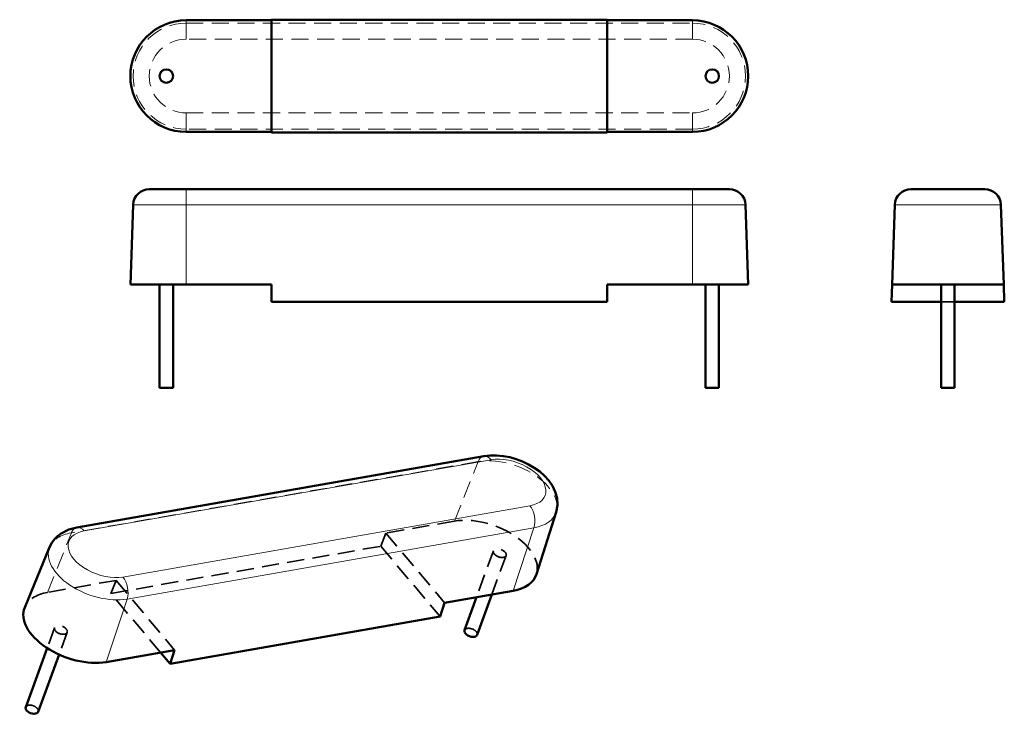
# Model space of a CAD drawing. Header units: millimetres. Extents: x 1.4 to 38.1, y 1.2 to 27.1.
import ezdxf

# ---------------------------------------------------------------- set-up
doc = ezdxf.new("R2010")
doc.units = ezdxf.units.MM
doc.header["$LTSCALE"] = 0.1
doc.linetypes.add('CACHE', pattern=[9.525, 6.35, -3.175])
for name, color, linetype, lineweight in [('Arêtes cachées(ISO)', 6, 'CACHE', 35), ('Arêtes tangentes cachées(ISO)', 6, 'CACHE', 18), ('Arêtes tangentes visibles(ISO)', 7, 'Continuous', 18), ('Arêtes visibles(ISO)', 7, 'Continuous', 50)]:
    doc.layers.add(name, color=color, linetype=linetype, lineweight=lineweight)

msp = doc.modelspace()

# ---------------------------------------------------------------- linework, layer by layer
at = {"layer": 'Arêtes cachées(ISO)'}
for p, q in [((36.223, 16.547), (35.723, 16.547)), ((17.608, 8.385), (15.06, 7.938)), ((15.06, 7.938), (14.866, 7.453)), ((15.06, 7.938), (17.242, 5.344)), ((4.819, 5.693), (14.866, 7.453)), ((14.866, 7.453), (17.072, 4.83)), ((19.058, 7.277), (18.431, 5.552)), ((19.528, 7.106), (18.999, 5.652)), ((5.013, 6.179), (2.464, 5.732)), ((4.819, 5.693), (5.013, 6.179)), ((5.013, 6.179), (7.195, 3.584)), ((6.671, 3.492), (4.819, 5.693)), ((2.727, 4.416), (2.45, 3.656)), ((3.196, 4.245), (2.894, 3.414))]:
    msp.add_line(p, q, dxfattribs=at)
for centre, major_axis, start_param, end_param in [((18.699, 7.088), (1.952, -0.71), 0.0246, 2.356194), ((3.555, 4.435), (-1.952, 0.71), 5.497787, 6.258585), ((18.217, 4.234), (0.235, -0.086), 0, 3.141593), ((1.885, 1.373), (0.235, -0.086), 0, 3.141593)]:
    msp.add_ellipse(centre, major_axis=major_axis, ratio=0.575862, start_param=start_param, end_param=end_param, dxfattribs=at)
for centre in [(19.293, 7.192), (2.961, 4.331)]:
    msp.add_ellipse(centre, major_axis=(0.235, -0.086), ratio=0.575862, dxfattribs=at)
at = {"layer": 'Arêtes tangentes cachées(ISO)'}
for p, q in [((7.623, 27.036), (7.623, 26.932)), ((7.623, 26.932), (7.623, 26.333)), ((7.623, 26.932), (26.465, 26.932)), ((26.465, 27.036), (26.465, 26.932)), ((26.465, 26.333), (26.465, 26.932)), ((26.465, 26.333), (7.623, 26.333)), ((7.623, 22.985), (7.623, 23.585)), ((7.623, 23.585), (26.465, 23.585)), ((26.465, 23.585), (26.465, 22.985)), ((26.465, 22.985), (7.623, 22.985)), ((7.623, 22.882), (7.623, 22.985)), ((26.465, 22.882), (26.465, 22.985)), ((18.494, 10.603), (3.35, 7.95)), ((17.608, 8.385), (18.494, 10.603)), ((2.464, 5.732), (3.35, 7.95))]:
    msp.add_line(p, q, dxfattribs=at)
for centre, radius, start, end in [((7.623, 24.959), 1.974, 90, 270), ((26.465, 24.959), 1.974, 270, 90), ((7.623, 24.959), 1.374, 90, 270), ((26.465, 24.959), 1.374, 270, 90)]:
    msp.add_arc(centre, radius, start, end, dxfattribs=at)
for centre, major_axis, ratio, start_param, end_param in [((18.803, 10.212), (-0.104, 0.591), 0.578093, 0, 0.752425), ((19.53, 9.37), (1.855, -0.675), 0.575862, 0.0246, 2.356194), ((3.659, 7.559), (-0.104, 0.591), 0.578093, 0, 0.752425), ((4.386, 6.717), (-1.855, 0.675), 0.575862, 5.497787, 6.258585)]:
    msp.add_ellipse(centre, major_axis=major_axis, ratio=ratio, start_param=start_param, end_param=end_param, dxfattribs=at)
at = {"layer": 'Arêtes tangentes visibles(ISO)'}
for p, q in [((7.623, 20.747), (7.623, 20.168)), ((26.465, 20.168), (26.465, 20.747)), ((7.623, 20.168), (5.65, 20.168)), ((7.623, 20.168), (26.465, 20.168)), ((7.623, 17.197), (7.623, 20.168)), ((28.439, 20.168), (26.465, 20.168)), ((26.465, 17.197), (26.465, 20.168)), ((37.946, 20.168), (33.999, 20.168)), ((3.827, 8.02), (18.97, 10.673)), ((20.414, 8.957), (5.27, 6.304)), ((5.423, 5.485), (20.567, 8.138)), ((19.79, 5.79), (20.567, 8.138)), ((4.646, 3.138), (5.423, 5.485))]:
    msp.add_line(p, q, dxfattribs=at)
for centre, major_axis, ratio, start_param, end_param in [((18.803, 10.212), (-0.104, 0.591), 0.578093, 5.499721, 6.283185), ((19.692, 9.815), (1.291, -0.47), 0.575862, 5.497787, 8.63938), ((20.246, 8.496), (0.104, -0.591), 0.578093, 0.822238, 2.358128), ((19.53, 9.37), (1.855, -0.675), 0.575862, 5.497787, 6.307785), ((3.659, 7.559), (-0.104, 0.591), 0.578093, 5.499721, 6.283185), ((4.548, 7.162), (-1.291, 0.47), 0.575862, 5.497787, 8.63938), ((4.386, 6.717), (-1.855, 0.675), 0.575862, 6.258585, 8.63938), ((5.102, 5.843), (-0.104, 0.591), 0.578093, 3.963831, 5.499721)]:
    msp.add_ellipse(centre, major_axis=major_axis, ratio=ratio, start_param=start_param, end_param=end_param, dxfattribs=at)
at = {"layer": 'Arêtes visibles(ISO)'}
for p, q in [((7.623, 27.036), (10.794, 27.036)), ((23.294, 27.059), (10.794, 27.059)), ((10.794, 27.059), (10.794, 22.859)), ((23.294, 22.859), (23.294, 27.059)), ((23.294, 27.036), (26.465, 27.036)), ((10.794, 22.882), (7.623, 22.882)), ((10.794, 22.859), (23.294, 22.859)), ((26.465, 22.882), (23.294, 22.882)), ((6.25, 20.747), (7.623, 20.747)), ((26.465, 20.747), (7.623, 20.747)), ((26.465, 20.747), (27.839, 20.747)), ((34.599, 20.747), (37.347, 20.747)), ((5.65, 20.168), (5.546, 17.197)), ((28.439, 20.168), (28.543, 17.197)), ((33.896, 17.197), (33.999, 20.168)), ((38.05, 17.197), (37.946, 20.168)), ((7.623, 17.197), (5.546, 17.197)), ((6.634, 17.197), (6.634, 13.347)), ((7.134, 17.197), (7.134, 13.347)), ((7.623, 17.197), (10.794, 17.197)), ((10.794, 17.197), (10.794, 16.547)), ((23.294, 17.197), (26.465, 17.197)), ((23.294, 16.547), (23.294, 17.197)), ((28.543, 17.197), (26.465, 17.197)), ((26.954, 17.197), (26.954, 13.347)), ((27.454, 17.197), (27.454, 13.347)), ((33.873, 16.547), (33.896, 17.197)), ((38.05, 17.197), (33.896, 17.197)), ((35.723, 17.197), (35.723, 13.347)), ((36.223, 17.197), (36.223, 13.347)), ((38.05, 17.197), (38.073, 16.547)), ((23.294, 16.547), (10.794, 16.547)), ((35.723, 16.547), (33.873, 16.547)), ((38.073, 16.547), (36.223, 16.547)), ((7.134, 13.347), (6.634, 13.347)), ((27.454, 13.347), (26.954, 13.347)), ((36.223, 13.347), (35.723, 13.347)), ((3.555, 8.15), (18.699, 10.803)), ((21.394, 8.722), (20.661, 6.405)), ((2.542, 7.418), (1.614, 5.173)), ((17.242, 5.344), (19.79, 5.79)), ((18.431, 5.552), (17.982, 4.319)), ((18.999, 5.652), (18.452, 4.148)), ((17.072, 4.83), (17.242, 5.344)), ((17.072, 4.83), (7.025, 3.071)), ((2.45, 3.656), (1.65, 1.459)), ((2.894, 3.414), (2.12, 1.288)), ((4.646, 3.138), (7.195, 3.584)), ((7.025, 3.071), (6.671, 3.492)), ((7.195, 3.584), (7.025, 3.071))]:
    msp.add_line(p, q, dxfattribs=at)
at = {"layer": 'Arêtes visibles(ISO)', "flags": 128}
for points in [[(18.699, 10.803), (18.937, 10.83), (19.179, 10.831), (19.423, 10.807), (19.667, 10.761), (19.908, 10.693), (20.142, 10.605), (20.368, 10.498), (20.581, 10.373), (20.78, 10.231), (20.961, 10.071), (21.121, 9.893), (21.257, 9.696), (21.361, 9.478), (21.427, 9.238), (21.441, 8.982), (21.394, 8.722)], [(2.542, 7.418), (2.621, 7.573), (2.722, 7.71), (2.84, 7.829), (2.971, 7.927), (3.254, 8.07), (3.555, 8.15)]]:
    msp.add_lwpolyline(points, dxfattribs=at)
at = {"layer": 'Arêtes visibles(ISO)'}
for centre in [(6.884, 24.959), (27.204, 24.959)]:
    msp.add_circle(centre, 0.25, dxfattribs=at)
for centre, radius, start, end in [((7.623, 24.959), 2.077, 90, 270), ((26.465, 24.959), 2.077, 270, 90), ((6.25, 20.147), 0.6, 90, 178), ((27.839, 20.147), 0.6, 2, 90), ((34.599, 20.147), 0.6, 90, 178), ((37.347, 20.147), 0.6, 2, 90)]:
    msp.add_arc(centre, radius, start, end, dxfattribs=at)
for centre, major_axis, start_param, end_param in [((18.699, 7.088), (1.952, -0.71), 5.497787, 6.307785), ((3.555, 4.435), (-1.952, 0.71), 6.258585, 8.63938), ((18.217, 4.234), (-0.235, 0.086), 0, 3.141593), ((1.885, 1.373), (-0.235, 0.086), 0, 3.141593)]:
    msp.add_ellipse(centre, major_axis=major_axis, ratio=0.575862, start_param=start_param, end_param=end_param, dxfattribs=at)

doc.saveas('drawing.dxf')
